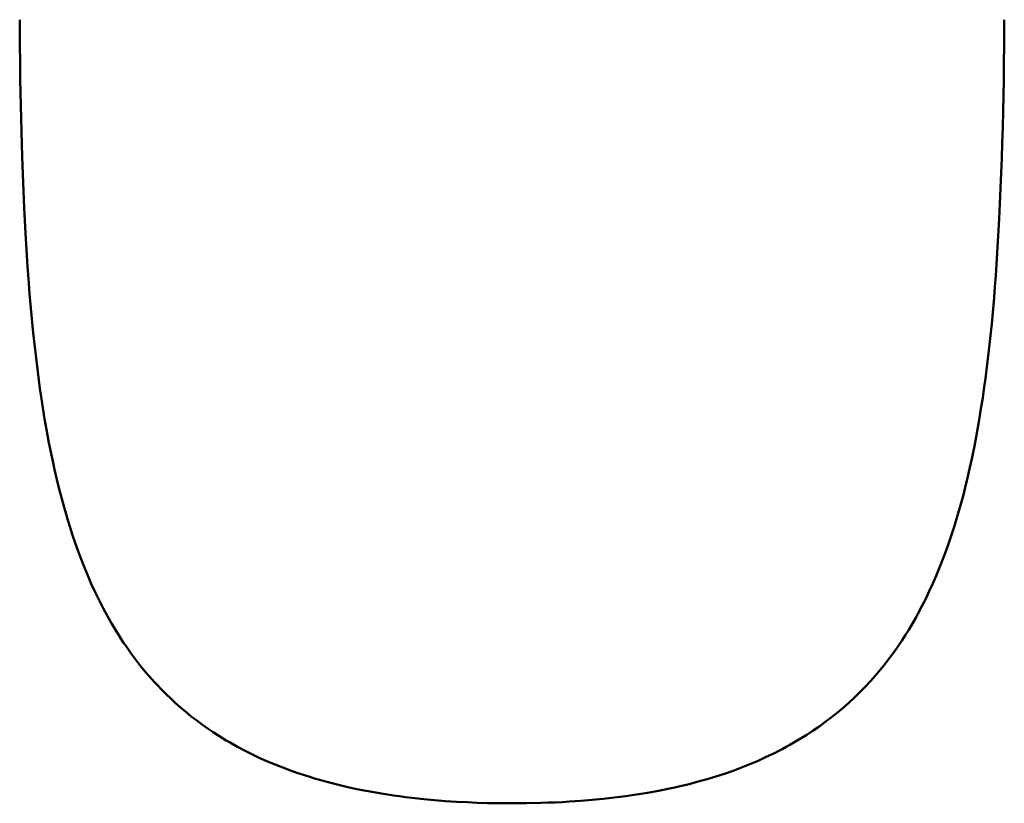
# Model space of a CAD drawing. Header units: millimetres. Extents: x 769 to 2336, y 1112 to 2601.
# Tile 5 of 14: x 1390 to 1750, y 1523 to 1809. Entities that reach past the tile are written whole.
import ezdxf

# ---------------------------------------------------------------- set-up
doc = ezdxf.new("R2010")
doc.units = ezdxf.units.MM
doc.header["$LTSCALE"] = 10
doc.layers.add('Visibile (ISO)', color=7, linetype='Continuous', lineweight=50)

msp = doc.modelspace()

# ---------------------------------------------------------------- linework, layer by layer
at = {"layer": 'Visibile (ISO)'}
for p, q in [((1390, 1809), (1390.06, 1799.84)), ((1749.84, 1799.75), (1749.91, 1809)), ((1390.06, 1799.84), (1390.14, 1793.49)), ((1749.77, 1793.35), (1749.84, 1799.75)), ((1390.14, 1793.49), (1390.23, 1787.15)), ((1749.68, 1786.97), (1749.77, 1793.35)), ((1390.23, 1787.15), (1390.4, 1777.68)), ((1749.46, 1775.58), (1749.68, 1786.97)), ((1390.4, 1777.68), (1390.63, 1768.26)), ((1749.32, 1769.7), (1749.46, 1775.58)), ((1390.63, 1768.26), (1390.91, 1758.87)), ((1749.15, 1763.83), (1749.32, 1769.7)), ((1748.98, 1758.41), (1749.15, 1763.83)), ((1390.91, 1758.87), (1391.25, 1749.54)), ((1748.79, 1753), (1748.98, 1758.41)), ((1748.45, 1744.6), (1748.79, 1753)), ((1391.25, 1749.54), (1391.65, 1740.26)), ((1748.06, 1736.24), (1748.45, 1744.6)), ((1391.65, 1740.26), (1391.88, 1735.63)), ((1391.88, 1735.63), (1392.13, 1731.02)), ((1747.6, 1727.93), (1748.06, 1736.24)), ((1392.13, 1731.02), (1392.49, 1724.9)), ((1747.08, 1719.67), (1747.6, 1727.93)), ((1392.49, 1724.9), (1392.89, 1718.81)), ((1392.89, 1718.81), (1393.33, 1712.74)), ((1746.78, 1715.5), (1747.08, 1719.67)), ((1746.47, 1711.34), (1746.78, 1715.5)), ((1393.33, 1712.74), (1393.64, 1708.82)), ((1746.14, 1707.31), (1746.47, 1711.34)), ((1393.64, 1708.82), (1393.97, 1704.91)), ((1745.8, 1703.3), (1746.14, 1707.31)), ((1393.97, 1704.91), (1394.44, 1699.72)), ((1745.29, 1697.9), (1745.8, 1703.3)), ((1394.44, 1699.72), (1394.95, 1694.56)), ((1744.75, 1692.52), (1745.29, 1697.9)), ((1394.95, 1694.56), (1395.49, 1689.42)), ((1744.16, 1687.17), (1744.75, 1692.52)), ((1395.49, 1689.42), (1396.21, 1683.29)), ((1743.41, 1680.99), (1744.16, 1687.17)), ((1396.21, 1683.29), (1396.99, 1677.2)), ((1743.01, 1677.92), (1743.41, 1680.99)), ((1396.99, 1677.2), (1397.41, 1674.17)), ((1742.59, 1674.86), (1743.01, 1677.92)), ((1397.41, 1674.17), (1397.85, 1671.15)), ((1742, 1670.79), (1742.59, 1674.86)), ((1397.85, 1671.15), (1398.46, 1667.15)), ((1741.38, 1666.75), (1742, 1670.79)), ((1398.46, 1667.15), (1399.11, 1663.17)), ((1740.72, 1662.73), (1741.38, 1666.75)), ((1399.11, 1663.17), (1399.8, 1659.21)), ((1399.8, 1659.21), (1400.71, 1654.29)), ((1739.88, 1657.94), (1740.72, 1662.73)), ((1738.98, 1653.18), (1739.88, 1657.94)), ((1400.71, 1654.29), (1401.69, 1649.41)), ((1738.02, 1648.46), (1738.98, 1653.18)), ((1401.69, 1649.41), (1402.2, 1646.99)), ((1736.99, 1643.78), (1738.02, 1648.46)), ((1402.2, 1646.99), (1402.73, 1644.58)), ((1402.73, 1644.58), (1403.57, 1640.99)), ((1735.9, 1639.14), (1736.45, 1641.45)), ((1736.45, 1641.45), (1736.99, 1643.78)), ((1403.57, 1640.99), (1404.44, 1637.42)), ((1734.93, 1635.31), (1735.9, 1639.14)), ((1404.44, 1637.42), (1405.36, 1633.87)), ((1733.91, 1631.51), (1734.93, 1635.31)), ((1405.36, 1633.87), (1406.32, 1630.36)), ((1732.83, 1627.75), (1733.91, 1631.51)), ((1406.32, 1630.36), (1406.93, 1628.25)), ((1406.93, 1628.25), (1407.55, 1626.14)), ((1731.7, 1624.02), (1732.83, 1627.75)), ((1407.55, 1626.14), (1408.41, 1623.36)), ((1408.41, 1623.36), (1409.31, 1620.59)), ((1730.51, 1620.33), (1731.7, 1624.02)), ((1409.31, 1620.59), (1410.23, 1617.85)), ((1729.26, 1616.68), (1730.51, 1620.33)), ((1410.23, 1617.85), (1411.32, 1614.79)), ((1727.92, 1612.99), (1729.26, 1616.68)), ((1411.32, 1614.79), (1412.45, 1611.77)), ((1727.22, 1611.17), (1727.92, 1612.99)), ((1412.45, 1611.77), (1413.63, 1608.77)), ((1725.78, 1607.55), (1726.51, 1609.35)), ((1726.51, 1609.35), (1727.22, 1611.17)), ((1413.63, 1608.77), (1414.86, 1605.81)), ((1414.86, 1605.81), (1416.18, 1602.77)), ((1723.79, 1602.92), (1725.03, 1605.76)), ((1725.03, 1605.76), (1725.78, 1607.55)), ((1416.18, 1602.77), (1417.56, 1599.77)), ((1722.5, 1600.11), (1723.79, 1602.92)), ((1417.56, 1599.77), (1419, 1596.81)), ((1721.17, 1597.33), (1722.5, 1600.11)), ((1419, 1596.81), (1420.49, 1593.89)), ((1718.34, 1591.9), (1719.78, 1594.6)), ((1719.78, 1594.6), (1721.17, 1597.33)), ((1420.49, 1593.89), (1422.05, 1591.02)), ((1422.05, 1591.02), (1423.66, 1588.19)), ((1717.52, 1590.41), (1718.34, 1591.9)), ((1423.66, 1588.19), (1425.33, 1585.4)), ((1714.96, 1586.04), (1715.83, 1587.48)), ((1715.83, 1587.48), (1716.68, 1588.93)), ((1716.68, 1588.93), (1717.52, 1590.41)), ((1425.33, 1585.4), (1426.2, 1584.02)), ((1426.2, 1584.02), (1427.09, 1582.64)), ((1712.56, 1582.25), (1713.78, 1584.13)), ((1713.78, 1584.13), (1714.96, 1586.04)), ((1427.09, 1582.64), (1427.97, 1581.3)), ((1427.97, 1581.3), (1428.87, 1579.98)), ((1709.71, 1578.09), (1711.31, 1580.39)), ((1711.31, 1580.39), (1712.56, 1582.25)), ((1428.87, 1579.98), (1430.64, 1577.49)), ((1430.64, 1577.49), (1432.46, 1575.03)), ((1708.06, 1575.84), (1709.71, 1578.09)), ((1432.46, 1575.03), (1434.34, 1572.63)), ((1704.61, 1571.46), (1706.36, 1573.63)), ((1706.36, 1573.63), (1708.06, 1575.84)), ((1434.34, 1572.63), (1436.28, 1570.28)), ((1436.28, 1570.28), (1438.28, 1567.98)), ((1700.96, 1567.25), (1702.81, 1569.33)), ((1702.81, 1569.33), (1704.61, 1571.46)), ((1438.28, 1567.98), (1439.3, 1566.85)), ((1439.3, 1566.85), (1440.34, 1565.74)), ((1440.34, 1565.74), (1441.93, 1564.09)), ((1699.06, 1565.2), (1700.96, 1567.25)), ((1441.93, 1564.09), (1443.54, 1562.47)), ((1443.54, 1562.47), (1445.19, 1560.88)), ((1695.1, 1561.25), (1697.11, 1563.21)), ((1697.11, 1563.21), (1699.06, 1565.2)), ((1445.19, 1560.88), (1446.88, 1559.33)), ((1446.88, 1559.33), (1448.79, 1557.64)), ((1690.95, 1557.49), (1693.05, 1559.35)), ((1693.05, 1559.35), (1695.1, 1561.25)), ((1448.79, 1557.64), (1450.74, 1555.99)), ((1450.74, 1555.99), (1452.73, 1554.38)), ((1686.6, 1553.92), (1688.8, 1555.68)), ((1688.8, 1555.68), (1690.95, 1557.49)), ((1452.73, 1554.38), (1454.77, 1552.81)), ((1454.77, 1552.81), (1456.84, 1551.28)), ((1456.84, 1551.28), (1458.95, 1549.79)), ((1682.05, 1550.56), (1684.35, 1552.21)), ((1684.35, 1552.21), (1686.6, 1553.92)), ((1458.95, 1549.79), (1460.67, 1548.63)), ((1460.67, 1548.63), (1462.42, 1547.5)), ((1675.69, 1546.38), (1677.72, 1547.65)), ((1677.72, 1547.65), (1679.71, 1548.95)), ((1679.71, 1548.95), (1682.05, 1550.56)), ((1462.42, 1547.5), (1464.19, 1546.4)), ((1464.19, 1546.4), (1465.53, 1545.58)), ((1465.53, 1545.58), (1466.88, 1544.79)), ((1466.88, 1544.79), (1469.64, 1543.24)), ((1671.56, 1543.95), (1673.64, 1545.15)), ((1673.64, 1545.15), (1675.69, 1546.38)), ((1469.64, 1543.24), (1472.44, 1541.76)), ((1472.44, 1541.76), (1475.1, 1540.43)), ((1475.1, 1540.43), (1477.8, 1539.15)), ((1662.91, 1539.53), (1665.85, 1540.94)), ((1665.85, 1540.94), (1667.3, 1541.67)), ((1667.3, 1541.67), (1668.74, 1542.42)), ((1668.74, 1542.42), (1670.15, 1543.18)), ((1670.15, 1543.18), (1671.56, 1543.95)), ((1477.8, 1539.15), (1480.55, 1537.93)), ((1480.55, 1537.93), (1483.33, 1536.76)), ((1653.82, 1535.67), (1656.9, 1536.89)), ((1656.9, 1536.89), (1659.93, 1538.18)), ((1659.93, 1538.18), (1662.91, 1539.53)), ((1483.33, 1536.76), (1486.16, 1535.64)), ((1486.16, 1535.64), (1489.02, 1534.57)), ((1489.02, 1534.57), (1491.34, 1533.75)), ((1491.34, 1533.75), (1493.68, 1532.97)), ((1644.44, 1532.4), (1647.61, 1533.43)), ((1647.61, 1533.43), (1650.74, 1534.52)), ((1650.74, 1534.52), (1653.82, 1535.67)), ((1493.68, 1532.97), (1496.05, 1532.22)), ((1496.05, 1532.22), (1497.82, 1531.68)), ((1497.82, 1531.68), (1499.6, 1531.16)), ((1499.6, 1531.16), (1501.42, 1530.64)), ((1501.42, 1530.64), (1503.26, 1530.15)), ((1503.26, 1530.15), (1506.57, 1529.31)), ((1631.39, 1528.85), (1634.71, 1529.65)), ((1634.71, 1529.65), (1637.99, 1530.51)), ((1637.99, 1530.51), (1641.24, 1531.43)), ((1641.24, 1531.43), (1644.44, 1532.4)), ((1506.57, 1529.31), (1509.92, 1528.52)), ((1509.92, 1528.52), (1513.29, 1527.79)), ((1513.29, 1527.79), (1516.7, 1527.12)), ((1516.7, 1527.12), (1520.14, 1526.49)), ((1520.14, 1526.49), (1522.3, 1526.13)), ((1522.3, 1526.13), (1524.48, 1525.78)), ((1615.47, 1525.79), (1619.51, 1526.45)), ((1619.51, 1526.45), (1623.51, 1527.18)), ((1623.51, 1527.18), (1627.47, 1527.97)), ((1627.47, 1527.97), (1629.44, 1528.4)), ((1629.44, 1528.4), (1631.39, 1528.85)), ((1524.48, 1525.78), (1526.66, 1525.46)), ((1526.66, 1525.46), (1528.86, 1525.15)), ((1528.86, 1525.15), (1531.06, 1524.86)), ((1531.06, 1524.86), (1533.28, 1524.6)), ((1533.28, 1524.6), (1537.74, 1524.11)), ((1537.74, 1524.11), (1541.68, 1523.75)), ((1541.68, 1523.75), (1545.65, 1523.43)), ((1545.65, 1523.43), (1549.65, 1523.17)), ((1549.65, 1523.17), (1553.67, 1522.96)), ((1553.67, 1522.96), (1557.26, 1522.82)), ((1557.26, 1522.82), (1560.87, 1522.71)), ((1560.87, 1522.71), (1564.49, 1522.64)), ((1564.49, 1522.64), (1567.22, 1522.61)), ((1567.22, 1522.61), (1569.95, 1522.6)), ((1569.95, 1522.6), (1575.26, 1522.64)), ((1575.26, 1522.64), (1580.54, 1522.75)), ((1580.54, 1522.75), (1583.16, 1522.84)), ((1583.16, 1522.84), (1585.78, 1522.94)), ((1585.78, 1522.94), (1588.39, 1523.07)), ((1588.39, 1523.07), (1590.98, 1523.22)), ((1590.98, 1523.22), (1595.12, 1523.5)), ((1595.12, 1523.5), (1599.23, 1523.83)), ((1599.23, 1523.83), (1603.32, 1524.23)), ((1603.32, 1524.23), (1607.37, 1524.68)), ((1607.37, 1524.68), (1611.39, 1525.2)), ((1611.39, 1525.2), (1615.47, 1525.79))]:
    msp.add_line(p, q, dxfattribs=at)

doc.saveas('drawing.dxf')
